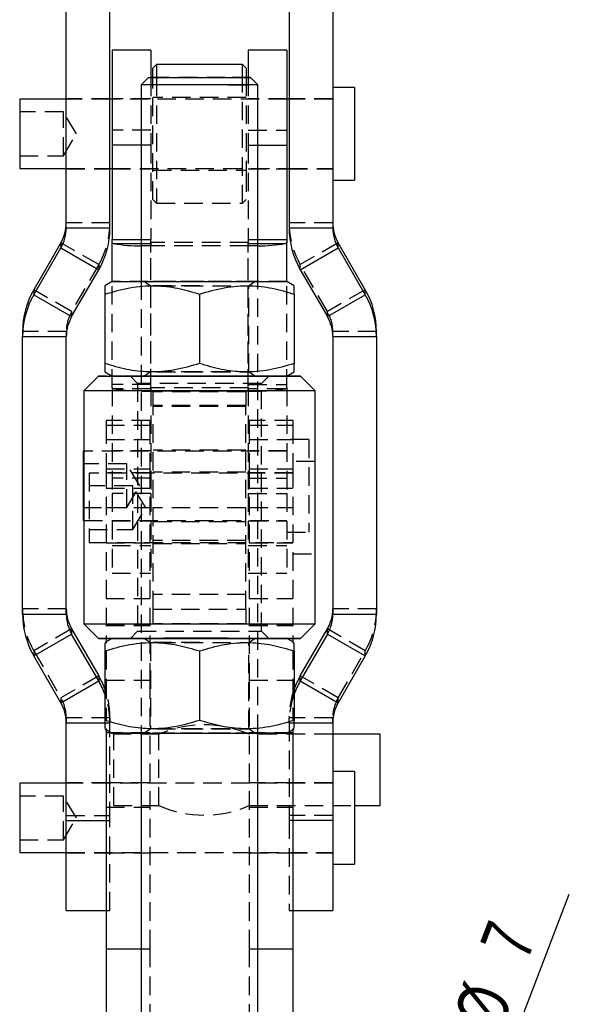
# Model space of a CAD drawing. Extents: x 26 to 373, y 29 to 284.
# Tile 7 of 14: x 209 to 247, y 98 to 166. Entities that reach past the tile are written whole.
import ezdxf

# ---------------------------------------------------------------- set-up
doc = ezdxf.new("R2010")
doc.units = 0
doc.linetypes.add('HIDDEN', pattern=[1.905, 1.27, -0.635])
doc.layers.get('0').update_dxf_attribs({"linetype": 'CONTINUOUS'})
doc.styles.add('SLDTEXTSTYLE0', font='TXT', dxfattribs={"width": 0.75})
doc.dimstyles.new('SLDDIMSTYLE5', dxfattribs={"dimtxt": 3.5, "dimasz": 3.302, "dimexe": 0, "dimexo": 0.0625, "dimgap": 0.875, "dimtad": 1, "dimdec": 3, "dimrnd": 1e-09, "dimzin": 12, "dimtxsty": 'SLDTEXTSTYLE0', "dimblk1": 'NONE', "dimsah": 1, "dimcen": 0, "dimazin": 3, "dimtfac": 1, "dimtdec": 3, "dimtmove": 0, "dimatfit": 3, "dimtolj": 1, "dimtzin": 12})

# ---------------------------------------------------------------- blocks, each defined once
blk = doc.blocks.new('_D_8')
at = {"color": 179, "linetype": 'CONTINUOUS'}
for q in [(246.752, 106.028), (236.853, 80.296)]:
    blk.add_line((239.366, 86.829), q, dxfattribs=at)
blk.add_solid([(239.366, 86.829), (241.026, 89.729), (240.078, 90.093)], dxfattribs=at)
at = {"color": 179, "linetype": 'CONTINUOUS', "char_height": 3.5, "attachment_point": 1, "rotation": 68.95975, "style": 'SLDTEXTSTYLE0'}
for s, insert in [('7', (240.57, 102.588, -59.9)), ('%%c', (238.724, 97.642, -59.9))]:
    blk.add_mtext(s, dxfattribs=dict(at, insert=insert))
blk = doc.blocks.new('_NONE')

msp = doc.modelspace()

# ---------------------------------------------------------------- linework, layer by layer
at = {"color": 7, "linetype": 'CONTINUOUS'}
for p, q in [((212.209735, 151.780299), (212.209735, 168.826133)), ((215.209736, 151.780299), (215.209736, 168.826133)), ((227.509735, 168.826133), (227.509735, 151.780299)), ((230.509736, 168.826133), (230.509736, 151.780299)), ((218.009736, 163.979071), (215.359736, 163.979071)), ((215.359736, 163.979071), (215.359736, 157.461215)), ((218.009736, 163.979071), (218.009736, 162.095141)), ((227.359736, 163.979071), (224.709735, 163.979071)), ((224.709735, 163.979071), (224.709735, 162.095141)), ((227.359736, 163.979071), (227.359736, 157.461215)), ((218.409735, 162.996442), (218.159736, 162.746441)), ((224.309736, 162.996442), (218.409735, 162.996442)), ((218.409735, 162.996442), (218.409735, 162.095376)), ((224.559735, 162.746441), (224.309736, 162.996442)), ((224.309736, 162.095376), (224.309736, 162.996442)), ((218.159736, 162.095249), (218.159736, 162.746441)), ((224.559735, 162.746441), (224.559735, 162.095249)), ((217.359735, 161.594866), (217.359735, 148.096074)), ((217.859736, 162.094867), (217.359736, 161.594866)), ((225.359735, 161.594866), (224.859735, 162.094867)), ((225.359736, 148.096074), (225.359736, 161.594866)), ((232.009735, 161.408943), (230.509736, 161.408943)), ((232.009735, 161.408943), (232.009735, 155.058941)), ((212.209735, 160.615191), (209.009735, 160.615191)), ((209.009735, 160.615191), (209.009735, 155.852693)), ((215.359736, 160.615191), (215.209736, 160.615191)), ((227.509735, 160.615191), (227.359736, 160.615191)), ((215.359736, 157.461215), (215.359736, 150.98547)), ((227.359736, 157.461215), (227.359736, 150.98547)), ((209.009735, 155.852693), (212.209735, 155.852693)), ((215.209736, 155.852693), (215.359736, 155.852693)), ((227.359736, 155.852693), (227.509735, 155.852693)), ((230.509736, 155.058941), (232.009735, 155.058941)), ((212.209735, 151.780299), (215.209736, 151.780299)), ((227.509735, 151.780299), (230.509736, 151.780299)), ((211.841305, 150.755152), (209.980089, 147.532651)), ((211.841305, 150.755152), (211.841305, 150.405819)), ((215.359736, 150.764088), (215.359736, 150.98547)), ((215.359736, 150.98547), (217.359735, 150.98547)), ((215.359736, 148.094868), (215.359736, 150.764088)), ((225.359736, 150.98547), (227.359736, 150.98547)), ((227.359736, 150.98547), (227.359736, 150.764088)), ((227.359736, 148.094868), (227.359736, 150.764088)), ((230.878166, 150.405819), (230.878166, 150.755152)), ((232.739382, 147.532651), (230.878166, 150.755152)), ((209.980089, 147.183319), (211.841305, 150.405819)), ((211.841305, 150.405819), (214.439382, 148.906387)), ((228.28009, 148.906387), (230.878166, 150.405819)), ((230.878166, 150.405819), (232.739382, 147.183319)), ((212.578166, 145.683886), (214.439382, 148.906387)), ((228.28009, 148.906387), (230.141306, 145.683886)), ((215.359736, 148.094868), (214.859735, 147.806192)), ((227.859736, 147.806192), (227.359735, 148.094868)), ((209.980089, 147.532651), (209.980089, 147.183319)), ((232.739382, 147.183319), (232.739382, 147.532651)), ((209.980089, 147.183319), (212.578166, 145.683886)), ((214.859735, 147.226649), (214.859735, 142.465112)), ((221.359736, 147.227661), (221.359736, 142.466125)), ((227.859736, 147.226649), (227.859736, 142.465112)), ((230.141306, 145.683886), (232.739382, 147.183319)), ((209.209736, 144.658738), (209.209736, 144.309407)), ((209.209736, 144.309407), (212.209735, 144.309407)), ((209.209736, 125.264329), (209.209736, 144.309407)), ((212.209735, 125.264329), (212.209735, 144.309407)), ((230.509736, 144.309407), (233.509735, 144.309407)), ((230.509736, 144.309407), (230.509736, 125.264329)), ((233.509735, 144.309407), (233.509735, 144.658738)), ((233.509735, 144.309407), (233.509735, 125.264329)), ((214.422236, 141.594868), (213.422236, 140.594868)), ((214.859735, 141.883542), (215.358109, 141.595807)), ((227.361363, 141.595807), (227.859736, 141.883542)), ((229.297235, 140.594868), (228.297235, 141.594868)), ((213.422235, 140.594868), (213.422235, 124.594869)), ((229.297236, 124.594869), (229.297236, 140.594868)), ((213.422235, 136.449878), (213.359735, 136.449878)), ((213.359735, 136.449878), (213.359735, 131.687378)), ((213.359735, 131.687378), (213.422235, 131.687378)), ((209.209736, 125.264329), (212.209735, 125.264329)), ((230.509736, 125.264329), (233.509735, 125.264329)), ((213.422236, 124.594868), (214.422236, 123.594867)), ((228.297235, 123.594867), (229.297235, 124.594868)), ((209.980089, 122.390418), (212.578166, 123.889849)), ((212.578166, 124.239182), (212.578166, 123.889849)), ((212.578166, 124.239182), (214.439382, 121.01668)), ((214.439382, 120.667348), (212.578166, 123.889849)), ((228.28009, 121.01668), (230.141306, 124.239182)), ((230.141306, 123.889849), (228.28009, 120.667348)), ((230.141306, 123.889849), (230.141306, 124.239182)), ((230.141306, 123.889849), (232.739382, 122.390418)), ((215.359736, 123.594869), (214.859735, 123.306194)), ((214.94832, 123.594153), (214.94832, 123.357337)), ((227.859736, 123.306194), (227.359735, 123.594869)), ((227.771151, 123.594153), (227.771151, 123.357337)), ((211.841305, 119.167917), (209.980089, 122.390418)), ((214.859735, 122.726649), (214.859735, 117.965114)), ((221.359736, 122.727662), (221.359736, 117.966125)), ((227.859736, 122.726649), (227.859736, 117.965114)), ((232.739382, 122.390418), (230.878166, 119.167917)), ((214.439382, 121.01668), (214.439382, 120.667348)), ((228.28009, 120.667348), (228.28009, 121.01668)), ((211.841305, 119.167917), (214.439382, 120.667348)), ((228.28009, 120.667348), (230.878166, 119.167917)), ((212.209735, 111.093685), (212.209735, 117.793436)), ((230.509736, 117.793436), (230.509736, 111.093685)), ((214.859735, 117.383544), (215.359736, 117.094867)), ((214.94832, 117.332399), (214.94832, 102.282441)), ((217.359735, 117.094869), (217.359735, 97.09627)), ((225.359736, 97.09627), (225.359736, 117.094869)), ((227.359735, 117.094867), (227.859736, 117.383544)), ((227.771151, 117.332399), (227.771151, 102.282441)), ((233.771151, 117.012503), (230.509736, 117.012503)), ((233.771151, 112.112502), (233.771151, 117.012503)), ((232.009735, 114.443353), (230.509736, 114.443353)), ((232.009735, 114.443353), (232.009735, 108.093352)), ((212.209735, 113.649601), (209.009735, 113.649601)), ((209.009735, 113.649601), (209.009735, 108.887103)), ((232.009735, 112.112502), (233.771151, 112.112502)), ((212.209735, 104.918352), (212.209735, 111.093685)), ((230.509736, 111.093685), (230.509736, 104.918352)), ((209.009735, 108.887103), (212.209735, 108.887103)), ((230.509736, 108.093352), (232.009735, 108.093352)), ((212.209735, 104.918352), (214.94832, 104.918352)), ((227.771151, 104.918352), (230.509736, 104.918352)), ((214.94832, 102.282441), (217.359735, 102.282441)), ((214.94832, 102.282441), (214.94832, 97.095894)), ((225.359736, 102.282441), (227.771151, 102.282441)), ((227.771151, 102.282441), (227.771151, 97.095894))]:
    msp.add_line(p, q, dxfattribs=at)
at = {"color": 7, "linetype": 'HIDDEN'}
for p, q in [((218.009736, 162.095141), (218.009736, 157.461215)), ((218.159736, 153.721442), (218.159736, 162.095249)), ((218.409735, 162.095376), (218.409735, 153.471442)), ((224.309736, 155.361666), (224.309736, 162.095376)), ((224.559735, 162.095249), (224.559735, 155.512441)), ((224.709735, 162.095141), (224.709735, 157.461215)), ((215.209736, 160.633942), (212.209735, 160.633942)), ((215.209736, 160.615191), (212.209735, 160.615191)), ((218.009736, 160.633942), (215.359736, 160.633942)), ((227.359736, 160.615191), (215.359736, 160.615191)), ((224.559735, 160.733942), (218.159736, 160.733942)), ((227.359736, 160.633942), (224.709735, 160.633942)), ((230.509736, 160.633942), (227.509735, 160.633942)), ((230.509736, 160.615191), (227.509735, 160.615191)), ((212.009736, 159.733942), (209.009735, 159.733942)), ((212.009736, 159.708651), (212.009736, 159.733942)), ((212.911027, 158.233943), (212.009736, 159.733942)), ((212.009736, 156.733942), (212.009736, 159.708651)), ((212.009736, 156.733942), (212.911027, 158.233943)), ((218.009736, 158.496924), (215.359736, 158.496924)), ((224.709735, 158.496924), (227.359736, 158.496924)), ((218.009736, 157.461215), (217.359735, 157.461215)), ((218.009736, 157.461215), (218.009736, 150.98547)), ((224.709735, 157.461215), (224.709735, 150.98547)), ((224.709735, 157.461215), (225.359736, 157.461215)), ((209.009735, 156.733942), (212.009736, 156.733942)), ((212.209735, 155.852693), (215.209736, 155.852693)), ((212.209735, 155.833941), (215.209736, 155.833941)), ((215.359736, 155.852693), (227.359736, 155.852693)), ((215.359736, 155.833941), (218.009736, 155.833941)), ((218.159736, 155.733942), (224.559735, 155.733942)), ((224.559735, 155.512441), (224.559735, 153.721442)), ((224.709735, 155.833941), (227.359736, 155.833941)), ((227.509735, 155.852693), (230.509736, 155.852693)), ((227.509735, 155.833941), (230.509736, 155.833941)), ((224.309736, 153.471442), (224.309736, 155.361666)), ((218.159736, 153.721442), (218.409735, 153.471442)), ((218.409735, 153.471442), (224.309736, 153.471442)), ((224.309736, 153.471442), (224.559735, 153.721442)), ((215.209736, 152.129631), (212.209735, 152.129631)), ((230.509736, 152.129631), (227.509735, 152.129631)), ((214.439382, 149.255718), (211.841305, 150.755152)), ((217.359735, 150.98547), (218.009736, 150.98547)), ((218.009736, 150.764088), (218.009736, 150.98547)), ((218.009736, 140.801404), (218.009736, 150.764088)), ((218.019736, 150.763224), (218.019736, 150.534505)), ((224.699736, 150.763224), (218.019736, 150.763224)), ((218.019736, 140.80054), (218.019736, 150.763224)), ((224.699736, 150.534505), (224.699736, 150.763224)), ((224.699736, 140.80054), (224.699736, 150.763224)), ((224.709735, 150.98547), (224.709735, 150.764088)), ((224.709735, 150.98547), (225.359736, 150.98547)), ((224.709735, 140.801404), (224.709735, 150.764088)), ((230.878166, 150.755152), (228.28009, 149.255718)), ((217.359735, 150.697198), (218.009736, 150.697198)), ((218.019736, 140.571821), (218.019736, 150.534505)), ((224.699736, 150.534505), (218.019736, 150.534505)), ((224.699736, 140.571821), (224.699736, 150.534505)), ((224.709735, 150.697198), (225.359736, 150.697198)), ((214.439382, 149.255718), (212.578166, 146.033218)), ((214.439382, 149.255718), (214.439382, 148.906387)), ((228.28009, 148.906387), (228.28009, 149.255718)), ((230.141306, 146.033218), (228.28009, 149.255718)), ((215.359736, 140.801404), (215.359736, 148.094868)), ((217.359735, 148.096074), (217.359735, 117.094869)), ((217.569167, 148.094867), (217.984736, 147.803883)), ((224.734735, 147.803883), (225.150305, 148.094867)), ((225.359736, 117.094869), (225.359736, 148.096074)), ((227.359736, 140.801404), (227.359736, 148.094868)), ((212.578166, 146.033218), (209.980089, 147.532651)), ((217.984735, 147.803883), (217.984735, 141.885852)), ((224.734736, 141.885852), (224.734736, 147.803883)), ((232.739382, 147.532651), (230.141306, 146.033218)), ((212.578166, 146.033218), (212.578166, 145.683886)), ((230.141306, 145.683886), (230.141306, 146.033218)), ((212.209735, 144.658738), (209.209736, 144.658738)), ((212.209735, 144.658738), (212.209735, 144.309407)), ((230.509736, 144.309407), (230.509736, 144.658738)), ((233.509735, 144.658738), (230.509736, 144.658738)), ((221.359736, 142.466125), (221.359736, 142.462074)), ((215.358109, 141.595807), (215.359736, 141.594867)), ((216.609736, 141.594867), (217.109736, 141.094867)), ((217.984736, 141.885853), (217.569167, 141.594868)), ((225.150305, 141.594868), (224.734735, 141.885853)), ((225.609735, 141.094867), (226.109735, 141.594867)), ((227.359735, 141.594867), (227.361363, 141.595807)), ((218.009736, 141.022786), (215.359736, 141.022786)), ((215.359736, 140.801404), (215.359736, 133.550773)), ((218.009736, 140.734514), (215.475139, 140.734514)), ((217.109735, 141.094868), (217.109735, 124.094868)), ((218.009736, 140.801404), (218.009736, 133.550773)), ((218.019736, 140.571821), (218.019736, 140.80054)), ((224.699736, 140.80054), (218.019736, 140.80054)), ((224.699736, 140.80054), (224.699736, 140.571821)), ((224.709735, 141.022786), (227.359736, 141.022786)), ((224.709735, 140.801404), (224.709735, 133.550773)), ((227.244333, 140.734514), (224.709735, 140.734514)), ((225.609736, 124.094868), (225.609736, 141.094868)), ((227.359736, 140.801404), (227.359736, 133.550773)), ((224.699736, 140.571821), (218.019736, 140.571821)), ((218.184736, 140.592456), (224.534736, 140.592456)), ((218.184736, 139.592726), (218.184736, 140.592456)), ((224.534736, 140.564726), (218.184736, 140.564726)), ((224.534736, 140.529153), (218.184736, 140.529153)), ((224.534736, 140.592456), (224.534736, 139.592726)), ((224.534736, 139.592726), (218.184736, 139.592726)), ((218.184736, 125.592727), (218.184736, 139.592726)), ((224.534736, 139.512701), (218.184736, 139.512701)), ((224.534736, 125.592727), (224.534736, 139.592726)), ((214.94832, 138.562503), (214.94832, 138.222503)), ((217.94832, 138.562503), (214.94832, 138.562503)), ((214.94832, 138.222503), (217.94832, 138.222503)), ((214.94832, 138.222503), (214.94832, 135.222503)), ((217.94832, 138.562503), (217.94832, 138.222503)), ((217.94832, 138.222503), (217.94832, 135.222503)), ((224.771151, 138.562503), (224.771151, 138.222503)), ((227.771151, 138.562503), (224.771151, 138.562503)), ((224.771151, 138.222503), (227.771151, 138.222503)), ((224.771151, 138.222503), (224.771151, 135.222503)), ((227.771151, 138.562503), (227.771151, 138.222503)), ((227.771151, 138.222503), (227.771151, 135.222503)), ((214.94832, 137.248523), (217.94832, 137.248523)), ((224.771151, 137.248523), (227.771151, 137.248523)), ((228.859735, 137.243628), (227.359736, 137.243628)), ((228.859735, 137.243628), (228.859735, 130.893628)), ((227.359736, 136.449878), (213.422235, 136.449878)), ((218.009736, 136.468628), (215.359736, 136.468628)), ((224.534736, 136.518628), (218.184736, 136.518628)), ((227.359736, 136.468628), (224.709735, 136.468628)), ((216.359736, 135.568628), (213.359735, 135.568628)), ((214.94832, 135.222503), (214.94832, 123.594153)), ((214.94832, 135.222503), (217.94832, 135.222503)), ((216.359736, 132.568628), (216.359736, 135.568628)), ((217.261026, 134.068628), (216.359736, 135.568628)), ((217.94832, 135.222503), (217.94832, 120.722503)), ((224.771151, 135.222503), (224.771151, 120.722503)), ((224.771151, 135.222503), (227.771151, 135.222503)), ((229.271151, 135.737503), (227.771151, 135.737503)), ((227.771151, 135.222503), (227.771151, 123.594153)), ((229.271151, 135.737503), (229.271151, 129.387503)), ((213.771151, 134.943753), (213.771151, 130.181253)), ((227.771151, 134.943753), (213.771151, 134.943753)), ((217.94832, 134.962503), (214.94832, 134.962503)), ((218.009736, 134.586483), (215.359736, 134.586483)), ((224.534736, 135.012503), (218.184736, 135.012503)), ((224.709735, 134.586483), (227.359736, 134.586483)), ((227.771151, 134.962503), (224.771151, 134.962503)), ((216.771151, 134.062503), (213.771151, 134.062503)), ((214.94832, 133.896846), (217.94832, 133.896846)), ((216.359736, 132.568628), (217.261026, 134.068628)), ((216.771151, 132.841507), (216.771151, 134.062503)), ((217.672442, 132.562503), (216.771151, 134.062503)), ((224.771151, 133.896846), (227.771151, 133.896846)), ((218.009736, 133.550773), (215.359736, 133.550773)), ((215.359736, 133.550773), (215.359736, 128.068628)), ((218.009736, 133.550773), (218.009736, 128.068628)), ((224.709735, 133.550773), (227.359736, 133.550773)), ((224.709735, 133.550773), (224.709735, 128.068628)), ((227.359736, 133.550773), (227.359736, 128.068628)), ((213.359735, 132.568628), (216.359736, 132.568628)), ((214.94832, 132.576071), (217.94832, 132.576071)), ((216.771151, 131.062503), (216.771151, 132.841507)), ((216.771151, 131.062503), (217.672442, 132.562503)), ((224.534736, 132.560614), (218.184736, 132.560614)), ((224.771151, 132.576071), (227.771151, 132.576071)), ((213.422235, 131.687378), (227.359736, 131.687378)), ((215.359736, 131.668629), (218.009736, 131.668629)), ((218.184736, 131.618629), (224.534736, 131.618629)), ((224.709735, 131.668629), (227.359736, 131.668629)), ((213.771151, 131.062503), (216.771151, 131.062503)), ((227.359736, 130.893628), (228.859735, 130.893628)), ((213.771151, 130.181253), (227.771151, 130.181253)), ((214.94832, 130.162503), (217.94832, 130.162503)), ((215.359736, 129.968817), (218.009736, 129.968817)), ((224.534736, 130.324546), (218.184736, 130.324546)), ((218.184736, 130.112503), (224.534736, 130.112503)), ((224.709735, 129.968817), (227.359736, 129.968817)), ((224.771151, 130.162503), (227.771151, 130.162503)), ((227.771151, 129.387503), (229.271151, 129.387503)), ((215.359736, 128.068628), (218.009736, 128.068628)), ((224.709735, 128.068628), (227.359736, 128.068628)), ((224.534736, 126.598216), (218.184736, 126.598216)), ((214.94832, 126.328045), (217.94832, 126.328045)), ((224.771151, 126.328045), (227.771151, 126.328045)), ((212.209735, 125.613661), (209.209736, 125.613661)), ((218.184736, 125.592727), (224.534736, 125.592727)), ((218.184736, 124.592456), (218.184736, 125.592727)), ((224.534736, 125.592727), (224.534736, 124.592456)), ((233.509735, 125.613661), (230.509736, 125.613661)), ((214.94832, 124.576071), (217.94832, 124.576071)), ((214.94832, 124.470155), (217.94832, 124.470155)), ((224.534736, 124.592456), (218.184736, 124.592456)), ((218.184736, 124.562503), (218.184736, 124.592456)), ((224.534736, 124.562503), (218.184736, 124.562503)), ((224.534736, 124.562503), (224.534736, 124.592456)), ((224.771151, 124.576071), (227.771151, 124.576071)), ((224.771151, 124.470155), (227.771151, 124.470155)), ((212.578166, 124.239182), (209.980089, 122.739748)), ((217.109736, 124.094868), (216.609736, 123.594868)), ((226.109735, 123.594868), (225.609735, 124.094868)), ((232.739382, 122.739748), (230.141306, 124.239182)), ((214.94832, 123.357337), (214.94832, 123.27534)), ((217.569167, 123.594867), (217.984736, 123.303883)), ((217.984735, 123.303883), (217.984735, 117.385853)), ((224.734735, 123.303883), (225.150305, 123.594867)), ((224.734736, 117.385853), (224.734736, 123.303883)), ((227.771151, 123.357337), (227.771151, 123.273474)), ((209.980089, 122.739748), (209.980089, 122.390418)), ((209.980089, 122.739748), (211.841305, 119.517249)), ((214.94832, 122.717192), (214.94832, 120.722503)), ((227.771151, 122.717192), (227.771151, 120.722503)), ((230.878166, 119.517249), (232.739382, 122.739748)), ((232.739382, 122.390418), (232.739382, 122.739748)), ((214.439382, 121.01668), (211.841305, 119.517249)), ((230.878166, 119.517249), (228.28009, 121.01668)), ((214.94832, 120.722503), (217.94832, 120.722503)), ((214.94832, 120.722503), (214.94832, 117.97457)), ((217.94832, 120.722503), (217.94832, 102.282441)), ((224.771151, 120.722503), (227.771151, 120.722503)), ((224.771151, 120.722503), (224.771151, 102.282441)), ((227.771151, 120.722503), (227.771151, 117.97457)), ((211.841305, 119.517249), (211.841305, 119.167917)), ((230.878166, 119.167917), (230.878166, 119.517249)), ((212.209735, 118.142769), (212.209735, 117.793436)), ((215.209736, 118.142769), (212.209735, 118.142769)), ((214.859735, 117.793436), (215.209736, 117.793436)), ((215.209736, 118.142769), (215.209736, 117.793436)), ((215.209736, 111.093685), (215.209736, 117.793436)), ((221.359736, 117.966125), (221.359736, 117.962074)), ((227.509735, 117.793436), (227.509735, 118.142769)), ((230.509736, 118.142769), (227.509735, 118.142769)), ((227.509735, 117.793436), (227.509735, 111.093685)), ((227.509735, 117.793436), (227.859736, 117.793436)), ((230.509736, 117.793436), (230.509736, 118.142769)), ((214.94832, 117.416202), (214.94832, 117.332399)), ((217.94832, 117.112503), (214.94832, 117.112503)), ((215.471151, 112.112502), (215.471151, 117.012503)), ((218.571151, 117.012503), (215.471151, 117.012503)), ((217.984736, 117.385853), (217.569167, 117.094869)), ((218.571151, 112.112502), (218.571151, 117.012503)), ((225.150305, 117.094869), (224.734735, 117.385853)), ((227.771151, 117.112503), (224.771151, 117.112503)), ((230.509736, 117.012503), (224.771151, 117.012503)), ((227.771151, 117.414348), (227.771151, 117.332399)), ((215.209736, 113.668353), (212.209735, 113.668353)), ((230.509736, 113.649601), (212.209735, 113.649601)), ((217.94832, 113.668353), (214.94832, 113.668353)), ((227.771151, 113.668353), (224.771151, 113.668353)), ((230.509736, 113.668353), (227.509735, 113.668353)), ((212.009736, 112.768352), (209.009735, 112.768352)), ((212.009736, 112.765601), (212.009736, 112.768352)), ((212.911027, 111.268351), (212.009736, 112.768352)), ((212.009736, 109.768352), (212.009736, 112.765601)), ((214.94832, 112.012502), (217.94832, 112.012502)), ((215.471151, 112.112502), (218.571151, 112.112502)), ((224.771151, 112.112502), (232.009735, 112.112502)), ((224.771151, 112.012502), (227.771151, 112.012502)), ((212.009736, 109.768352), (212.911027, 111.268351)), ((212.209735, 111.443019), (215.209736, 111.443019)), ((214.94832, 111.093685), (215.209736, 111.093685)), ((215.209736, 104.918352), (215.209736, 111.093685)), ((230.509736, 111.443019), (227.509735, 111.443019)), ((227.509735, 111.093685), (227.509735, 104.918352)), ((227.771151, 111.093685), (227.509735, 111.093685)), ((209.009735, 109.768352), (212.009736, 109.768352)), ((212.209735, 108.887103), (230.509736, 108.887103)), ((212.209735, 108.868352), (215.209736, 108.868352)), ((214.94832, 108.868352), (217.94832, 108.868352)), ((224.771151, 108.868352), (227.771151, 108.868352)), ((227.509735, 108.868352), (230.509736, 108.868352)), ((214.94832, 104.918352), (215.209736, 104.918352)), ((227.509735, 104.918352), (227.771151, 104.918352)), ((217.359735, 102.282441), (217.94832, 102.282441)), ((217.94832, 102.282441), (217.94832, 93.562505)), ((224.771151, 102.282441), (225.359736, 102.282441)), ((224.771151, 102.282441), (224.771151, 93.562505))]:
    msp.add_line(p, q, dxfattribs=at)
at = {"color": 8, "linetype": 'CONTINUOUS'}
for p, q in [((217.359735, 157.461215), (215.359736, 157.461215)), ((225.359736, 157.461215), (227.359736, 157.461215)), ((215.475139, 150.697198), (217.359735, 150.697198)), ((225.359736, 150.697198), (227.244333, 150.697198)), ((212.209735, 117.793436), (214.859735, 117.793436)), ((227.859736, 117.793436), (230.509736, 117.793436)), ((212.209735, 111.093685), (214.94832, 111.093685)), ((230.509736, 111.093685), (227.771151, 111.093685))]:
    msp.add_line(p, q, dxfattribs=at)
at = {"color": 7, "linetype": 'CONTINUOUS', "flags": 128}
for points in [[(225.359736, 161.594866), (225.357128, 161.594905), (225.232627, 161.595136), (224.927035, 161.595354), (224.454639, 161.59555), (223.837529, 161.595714), (223.10456, 161.595839), (222.290005, 161.595917), (221.431952, 161.595947), (220.570522, 161.595924), (219.745995, 161.595855), (218.996924, 161.595738), (218.358336, 161.59558), (217.86009, 161.59539), (217.525484, 161.595174), (217.370162, 161.594944), (217.359735, 161.594866)], [(217.859736, 162.094867), (217.954078, 162.095085), (218.232021, 162.09529), (218.67858, 162.095474), (219.269681, 162.095625), (219.973456, 162.095733), (220.751967, 162.095797), (221.563242, 162.09581), (222.363547, 162.095772), (223.109736, 162.095685), (223.761581, 162.095555), (224.283943, 162.095385), (224.64866, 162.095189), (224.83607, 162.094977), (224.859735, 162.094867)], [(215.359736, 150.764088), (215.361552, 150.755605), (215.366998, 150.747135), (215.376066, 150.738687), (215.388744, 150.730274), (215.405015, 150.721907), (215.424857, 150.713598), (215.448242, 150.705357), (215.475139, 150.697198)], [(227.359736, 150.764088), (227.35792, 150.755605), (227.352474, 150.747135), (227.343405, 150.738687), (227.330727, 150.730274), (227.314456, 150.721907), (227.294614, 150.713598), (227.271229, 150.705357), (227.244333, 150.697198)], [(215.359736, 148.094868), (215.450889, 148.095148), (215.72158, 148.095421), (216.163583, 148.095677), (216.763469, 148.095908), (217.50301, 148.096107), (218.359736, 148.096269), (219.307615, 148.096389), (220.317847, 148.096462), (221.359736, 148.096486)], [(221.359736, 148.096486), (222.401625, 148.096462), (223.411856, 148.096389), (224.359736, 148.096269), (225.216461, 148.096107), (225.956002, 148.095908), (226.555888, 148.095677), (226.997891, 148.095421), (227.268582, 148.095148), (227.359735, 148.094868)], [(214.422236, 141.594868), (214.444732, 141.595018), (214.623827, 141.595316), (214.977378, 141.595601), (215.496229, 141.595868), (216.166942, 141.596109), (216.972146, 141.596318), (217.890986, 141.596489), (218.899664, 141.596618), (219.972057, 141.596702), (221.080391, 141.596738), (222.195959, 141.596726), (223.289869, 141.596666), (224.33379, 141.596559), (225.300685, 141.596408), (226.165511, 141.596218), (226.90587, 141.595992), (227.502587, 141.595738), (227.940207, 141.59546), (228.207397, 141.595168), (228.297236, 141.594868)], [(229.297236, 140.594868), (229.204212, 140.595195), (228.92732, 140.595514), (228.47305, 140.595818), (227.85205, 140.5961), (227.078876, 140.596353), (226.17165, 140.596571), (225.151637, 140.596749), (224.042745, 140.596884), (222.870965, 140.59697), (221.663764, 140.597008), (220.449436, 140.596996), (219.256445, 140.596933), (218.112753, 140.596822), (217.045168, 140.596666), (216.078713, 140.596467), (215.23604, 140.59623), (214.536902, 140.595962), (213.997685, 140.595668), (213.631028, 140.595356), (213.445526, 140.595032), (213.422235, 140.594868)], [(213.422236, 124.594868), (213.445526, 124.595032), (213.631028, 124.595357), (213.997685, 124.595669), (214.536902, 124.595963), (215.23604, 124.596231), (216.078713, 124.596468), (217.045168, 124.596666), (218.112753, 124.596822), (219.256445, 124.596933), (220.449436, 124.596996), (221.663764, 124.597009), (222.870965, 124.596971), (224.042745, 124.596884), (225.151637, 124.59675), (226.17165, 124.596572), (227.078876, 124.596353), (227.85205, 124.596101), (228.47305, 124.595818), (228.92732, 124.595515), (229.204212, 124.595195), (229.297236, 124.594869), (229.297236, 124.594869)], [(228.297236, 123.594868), (228.207397, 123.595168), (227.940207, 123.595461), (227.502587, 123.595738), (226.90587, 123.595992), (226.165511, 123.596219), (225.300685, 123.596409), (224.33379, 123.59656), (223.289869, 123.596667), (222.195959, 123.596726), (221.080391, 123.596738), (219.972057, 123.596702), (218.899664, 123.596618), (217.890986, 123.59649), (216.972146, 123.596318), (216.166942, 123.59611), (215.496229, 123.595869), (214.977378, 123.595602), (214.623827, 123.595316), (214.444732, 123.595019), (214.444732, 123.594718), (214.623827, 123.59442), (214.977378, 123.594134), (215.358109, 123.59393)], [(215.359736, 123.594869), (215.450889, 123.59515), (215.72158, 123.595422), (216.163583, 123.595678), (216.763469, 123.595909), (217.50301, 123.596109), (218.359736, 123.59627), (219.307615, 123.596389), (220.317847, 123.596463), (221.359736, 123.596487)], [(221.359736, 123.596487), (222.401625, 123.596463), (223.411856, 123.596389), (224.359736, 123.59627), (225.216461, 123.596109), (225.956002, 123.595909), (226.555888, 123.595678), (226.997891, 123.595422), (227.268582, 123.59515), (227.359735, 123.594869)], [(217.359735, 117.093662), (216.763469, 117.093828), (216.163583, 117.094059), (215.72158, 117.094314), (215.450889, 117.094588), (215.359736, 117.094869), (215.450889, 117.09515), (215.72158, 117.095422), (216.163583, 117.095678), (216.763469, 117.095909), (217.50301, 117.09611), (218.359736, 117.09627), (219.307615, 117.096389), (220.317847, 117.096464), (221.359736, 117.096488)], [(221.359736, 117.096488), (222.401625, 117.096464), (223.411856, 117.096389), (224.359736, 117.09627), (225.216461, 117.09611), (225.956002, 117.095909), (226.555888, 117.095678), (226.997891, 117.095422), (227.268582, 117.09515), (227.359736, 117.094869), (227.268582, 117.094588), (226.997891, 117.094314), (226.555888, 117.094059), (225.956002, 117.093828), (225.359736, 117.093662)]]:
    msp.add_lwpolyline(points, dxfattribs=at)
at = {"color": 7, "linetype": 'HIDDEN', "flags": 128}
for points in [[(223.109736, 162.09405), (222.363547, 162.093962), (221.563242, 162.093925), (220.751967, 162.093936), (219.973456, 162.093999), (219.269681, 162.094109), (218.67858, 162.09426), (218.232021, 162.094443), (217.954078, 162.094649), (217.859735, 162.094867), (217.859736, 162.094867)], [(224.859735, 162.094867), (224.83607, 162.094757), (224.64866, 162.094543), (224.283943, 162.094348), (223.761581, 162.09418), (223.109736, 162.09405)], [(223.359736, 161.593931), (224.057656, 161.594069), (224.629425, 161.594246), (225.048307, 161.594449), (225.294715, 161.594673), (225.359736, 161.594866)], [(218.019736, 150.534505), (217.59754, 150.537416), (217.359735, 150.541684)], [(225.359736, 150.541684), (225.121932, 150.537416), (224.699736, 150.534505)], [(227.359735, 148.094868), (227.359736, 148.094868), (227.268582, 148.094586), (226.997891, 148.094314), (226.555888, 148.094057), (225.956002, 148.093827), (225.216461, 148.093627), (224.359736, 148.093465), (223.411856, 148.093346), (222.401625, 148.093273), (221.359736, 148.093248), (220.317847, 148.093273), (219.307615, 148.093346), (218.359736, 148.093465), (217.50301, 148.093627), (216.763469, 148.093827), (216.163583, 148.094057), (215.72158, 148.094314), (215.450889, 148.094586), (215.359736, 148.094868), (215.359736, 148.094868)], [(221.359736, 148.093844), (222.203217, 148.09387), (223.004402, 148.093946), (223.723117, 148.094068), (224.323322, 148.09423), (224.77492, 148.094423), (225.055267, 148.09464), (225.150305, 148.094868), (225.055267, 148.095095), (224.77492, 148.095311), (224.323322, 148.095505), (223.723117, 148.095667), (223.004402, 148.095789), (222.203217, 148.095864), (221.359736, 148.09589), (220.516255, 148.095864), (219.715069, 148.095789), (218.996354, 148.095667), (218.396149, 148.095505), (217.944551, 148.095311), (217.664204, 148.095095), (217.569166, 148.094868), (217.664204, 148.09464), (217.944551, 148.094423), (218.396149, 148.09423), (218.996354, 148.094068), (219.715069, 148.093946), (220.516255, 148.09387), (221.359736, 148.093844)], [(221.359736, 147.804793), (220.581407, 147.804769), (219.845038, 147.804696), (219.190327, 147.80458), (218.65257, 147.804426), (218.260756, 147.804243), (218.036009, 147.804041), (217.990445, 147.803829), (218.126521, 147.803622), (218.4369, 147.803427), (218.90485, 147.803258), (219.505143, 147.803122), (220.205418, 147.803027), (220.967922, 147.802978), (221.751549, 147.802978), (222.514054, 147.803027), (223.214328, 147.803122), (223.814622, 147.803258), (224.282571, 147.803427), (224.59295, 147.803622), (224.729026, 147.803829), (224.734735, 147.803883)], [(228.297236, 141.594868), (228.207397, 141.594567), (227.940207, 141.594275), (227.502587, 141.593998), (226.90587, 141.593743), (226.165511, 141.593517), (225.300685, 141.593327), (224.33379, 141.593176), (223.289869, 141.593069), (222.195959, 141.593009), (221.080391, 141.592997), (219.972057, 141.593033), (218.899664, 141.593117), (217.890986, 141.593246), (216.972146, 141.593418), (216.166942, 141.593626), (215.496229, 141.593867), (214.977378, 141.594134), (214.623827, 141.59442), (214.444732, 141.594717), (214.422236, 141.594868)], [(221.359736, 141.596487), (222.401625, 141.596462), (223.411856, 141.596389), (224.359736, 141.59627), (225.216461, 141.596108), (225.956002, 141.595908), (226.555888, 141.595677), (226.997891, 141.595421), (227.268582, 141.595149), (227.359736, 141.594868), (227.268582, 141.594586), (226.997891, 141.594314), (226.555888, 141.594058), (225.956002, 141.593827), (225.216461, 141.593627), (224.359736, 141.593465), (223.411856, 141.593346), (222.401625, 141.593273), (221.359736, 141.593249), (220.317847, 141.593273), (219.307615, 141.593346), (218.359736, 141.593465), (217.50301, 141.593627), (216.763469, 141.593827), (216.163583, 141.594058), (215.72158, 141.594314), (215.450889, 141.594586), (215.359736, 141.594868), (215.450889, 141.595149), (215.72158, 141.595421), (216.163583, 141.595677), (216.763469, 141.595908), (217.50301, 141.596108), (218.359736, 141.59627), (219.307615, 141.596389), (220.317847, 141.596462), (221.359736, 141.596487)], [(226.109735, 141.594868), (226.018466, 141.595118), (225.748163, 141.595358), (225.309216, 141.59558), (224.718493, 141.595774), (223.998694, 141.595933), (223.177482, 141.596052), (222.286415, 141.596125), (221.359736, 141.596149), (220.433057, 141.596125), (219.541989, 141.596052), (218.720777, 141.595933), (218.000978, 141.595774), (217.410255, 141.59558), (216.971308, 141.595358), (216.701005, 141.595118), (216.609736, 141.594868), (216.701005, 141.594618), (216.971308, 141.594377), (217.410255, 141.594155), (218.000978, 141.593961), (218.720777, 141.593802), (219.541989, 141.593683), (220.433057, 141.59361), (221.359736, 141.593586), (222.286415, 141.59361), (223.177482, 141.593683), (223.998694, 141.593802), (224.718493, 141.593961), (225.309216, 141.594155), (225.748163, 141.594377), (226.018466, 141.594618), (226.109735, 141.594868)], [(221.359736, 141.593845), (222.203217, 141.59387), (223.004402, 141.593946), (223.723117, 141.594068), (224.323322, 141.59423), (224.77492, 141.594424), (225.055267, 141.59464), (225.150305, 141.594868), (225.055267, 141.595095), (224.77492, 141.595311), (224.323322, 141.595505), (223.723117, 141.595667), (223.004402, 141.595789), (222.203217, 141.595865), (221.359736, 141.59589), (220.516255, 141.595865), (219.715069, 141.595789), (218.996354, 141.595667), (218.396149, 141.595505), (217.944551, 141.595311), (217.664204, 141.595095), (217.569166, 141.594868), (217.664204, 141.59464), (217.944551, 141.594424), (218.396149, 141.59423), (218.996354, 141.594068), (219.715069, 141.593946), (220.516255, 141.59387), (221.359736, 141.593845)], [(221.359736, 141.884942), (220.581407, 141.884966), (219.845038, 141.885038), (219.190327, 141.885155), (218.65257, 141.885308), (218.260756, 141.885491), (218.036009, 141.885694), (217.990445, 141.885905), (218.126521, 141.886114), (218.4369, 141.886308), (218.90485, 141.886477), (219.505143, 141.886613), (220.205418, 141.886708), (220.967922, 141.886757), (221.751549, 141.886757), (222.514054, 141.886708), (223.214328, 141.886613), (223.814622, 141.886477), (224.282571, 141.886308), (224.59295, 141.886114), (224.729026, 141.885905), (224.683462, 141.885694), (224.458715, 141.885491), (224.066901, 141.885308), (223.529144, 141.885155), (222.874433, 141.885038), (222.138064, 141.884966), (221.359736, 141.884942)], [(215.359736, 140.801404), (215.361552, 140.792921), (215.366998, 140.78445), (215.376066, 140.776003), (215.388744, 140.76759), (215.405015, 140.759223), (215.424857, 140.750914), (215.448242, 140.742674), (215.475139, 140.734514)], [(225.609736, 141.094868), (225.516863, 141.094629), (225.242304, 141.094401), (224.798058, 141.094193), (224.203541, 141.094015), (223.484736, 141.093874), (222.673058, 141.093777), (221.803982, 141.093727), (220.91549, 141.093727), (220.046413, 141.093777), (219.234735, 141.093874), (218.51593, 141.094015), (217.921413, 141.094193), (217.477167, 141.094401), (217.202608, 141.094629), (217.109736, 141.094867)], [(227.244333, 140.734514), (227.271229, 140.742674), (227.294614, 140.750914), (227.314456, 140.759223), (227.330727, 140.76759), (227.343405, 140.776003), (227.352474, 140.78445), (227.35792, 140.792921), (227.359736, 140.801404)], [(217.109736, 124.094868), (217.109735, 124.094868), (217.202608, 124.09463), (217.477167, 124.094402), (217.921413, 124.094194), (218.51593, 124.094016), (219.234735, 124.093875), (220.046413, 124.093778), (220.91549, 124.093728), (221.803982, 124.093728), (222.673058, 124.093778), (223.484736, 124.093875), (224.203541, 124.094016), (224.798058, 124.094194), (225.242304, 124.094402), (225.516863, 124.09463), (225.609736, 124.094868)], [(215.358109, 123.59393), (215.496229, 123.593868), (216.166942, 123.593627), (216.972146, 123.593418), (217.890986, 123.593247), (218.899664, 123.593117), (219.972057, 123.593034), (221.080391, 123.592997), (222.195959, 123.593009), (223.289869, 123.59307), (224.33379, 123.593177), (225.300685, 123.593328), (226.165511, 123.593518), (226.90587, 123.593743), (227.361363, 123.59393)], [(227.359735, 123.594869), (227.359736, 123.594868), (227.268582, 123.594587), (226.997891, 123.594314), (226.555888, 123.594059), (225.956002, 123.593827), (225.216461, 123.593628), (224.359736, 123.593466), (223.411856, 123.593347), (222.401625, 123.593274), (221.359736, 123.593249), (220.317847, 123.593274), (219.307615, 123.593347), (218.359736, 123.593466), (217.50301, 123.593628), (216.763469, 123.593827), (216.163583, 123.594059), (215.72158, 123.594314), (215.450889, 123.594587), (215.359736, 123.594868), (215.359736, 123.594869)], [(226.109735, 123.594868), (226.018466, 123.594618), (225.748163, 123.594378), (225.309216, 123.594156), (224.718493, 123.593962), (223.998694, 123.593802), (223.177482, 123.593684), (222.286415, 123.593611), (221.359736, 123.593587), (220.433057, 123.593611), (219.541989, 123.593684), (218.720777, 123.593802), (218.000978, 123.593962), (217.410255, 123.594156), (216.971308, 123.594378), (216.701005, 123.594618), (216.609736, 123.594868), (216.701005, 123.595118), (216.971308, 123.595359), (217.410255, 123.59558), (218.000978, 123.595775), (218.720777, 123.595934), (219.541989, 123.596052), (220.433057, 123.596126), (221.359736, 123.59615), (222.286415, 123.596126), (223.177482, 123.596052), (223.998694, 123.595934), (224.718493, 123.595775), (225.309216, 123.59558), (225.748163, 123.595359), (226.018466, 123.595118), (226.109735, 123.594868)], [(221.359736, 123.593846), (222.203217, 123.593871), (223.004402, 123.593946), (223.723117, 123.594068), (224.323322, 123.59423), (224.77492, 123.594424), (225.055267, 123.59464), (225.150305, 123.594868), (225.055267, 123.595096), (224.77492, 123.595312), (224.323322, 123.595506), (223.723117, 123.595668), (223.004402, 123.595789), (222.203217, 123.595866), (221.359736, 123.595891), (220.516255, 123.595866), (219.715069, 123.595789), (218.996354, 123.595668), (218.396149, 123.595506), (217.944551, 123.595312), (217.664204, 123.595096), (217.569166, 123.594868), (217.664204, 123.59464), (217.944551, 123.594424), (218.396149, 123.59423), (218.996354, 123.594068), (219.715069, 123.593946), (220.516255, 123.593871), (221.359736, 123.593846)], [(221.359736, 123.304794), (220.581407, 123.30477), (219.845038, 123.304697), (219.190327, 123.304582), (218.65257, 123.304427), (218.260756, 123.304245), (218.036009, 123.304041), (217.990445, 123.303831), (218.126521, 123.303622), (218.4369, 123.303428), (218.90485, 123.303258), (219.505143, 123.303122), (220.205418, 123.303027), (220.967922, 123.302979), (221.751549, 123.302979), (222.514054, 123.303027), (223.214328, 123.303122), (223.814622, 123.303258), (224.282571, 123.303428), (224.59295, 123.303622), (224.729026, 123.303831), (224.734735, 123.303883)], [(225.359736, 117.093662), (225.216461, 117.093629), (224.359736, 117.093467), (223.411856, 117.093347), (222.401625, 117.093275), (221.359736, 117.093249), (220.317847, 117.093275), (219.307615, 117.093347), (218.359736, 117.093467), (217.50301, 117.093629), (217.359735, 117.093662)], [(221.359736, 117.093845), (222.203217, 117.093871), (223.004402, 117.093947), (223.723117, 117.094068), (224.323322, 117.09423), (224.77492, 117.094424), (225.055267, 117.09464), (225.150305, 117.094869), (225.055267, 117.095096), (224.77492, 117.095312), (224.323322, 117.095506), (223.723117, 117.095668), (223.004402, 117.095789), (222.203217, 117.095866), (221.359736, 117.095892), (220.516255, 117.095866), (219.715069, 117.095789), (218.996354, 117.095668), (218.396149, 117.095506), (217.944551, 117.095312), (217.664204, 117.095096), (217.569166, 117.094869), (217.664204, 117.09464), (217.944551, 117.094424), (218.396149, 117.09423), (218.996354, 117.094068), (219.715069, 117.093947), (220.516255, 117.093871), (221.359736, 117.093845)], [(221.359736, 117.384943), (220.581407, 117.384967), (219.845038, 117.385039), (219.190327, 117.385155), (218.65257, 117.38531), (218.260756, 117.385492), (218.036009, 117.385695), (217.990445, 117.385906), (218.126521, 117.386114), (218.4369, 117.386308), (218.90485, 117.386477), (219.505143, 117.386613), (220.205418, 117.386708), (220.967922, 117.386757), (221.751549, 117.386757), (222.514054, 117.386708), (223.214328, 117.386613), (223.814622, 117.386477), (224.282571, 117.386308), (224.59295, 117.386114), (224.729026, 117.385906), (224.683462, 117.385695), (224.458715, 117.385492), (224.066901, 117.38531), (223.529144, 117.385155), (222.874433, 117.385039), (222.138064, 117.384967), (221.359736, 117.384943)]]:
    msp.add_lwpolyline(points, dxfattribs=at)
at = {"color": 7, "linetype": 'CONTINUOUS'}
for centre, radius, start, end in [((209.461589, 152.129655), 2.748146, 329.98964016, 359.99949818), ((233.257882, 152.129655), 2.748146, 180.00050182, 210.01035984), ((209.461581, 151.780325), 2.748155, 329.98968658, 359.99947119), ((209.463572, 151.780359), 5.746163, 329.98974629, 359.99940376), ((233.255899, 151.780359), 5.746163, 180.00059624, 210.01025371), ((233.25789, 151.780325), 2.748155, 180.00052881, 210.01031342), ((217.234137, 160.516616), 9.975723, 259.84405563, 270.72139642), ((225.345521, 162.210942), 11.669266, 270.06979423, 279.36475372), ((214.95589, 144.658682), 5.746155, 149.98973232, 179.99943505), ((227.763581, 144.658682), 5.746155, 0.00056495, 30.01026768), ((214.955896, 144.309348), 5.74616, 149.98974638, 179.99942099), ((227.763575, 144.309348), 5.74616, 0.00057901, 30.01025362), ((214.957909, 144.309376), 2.748174, 149.98979334, 179.99935472), ((227.761562, 144.309376), 2.748174, 0.00064528, 30.01020666), ((214.955882, 125.264385), 5.746146, 180.00055204, 210.01028988), ((214.957904, 125.613691), 2.748169, 180.0006275, 210.01023415), ((214.957912, 125.264361), 2.748177, 180.00065449, 210.01018774), ((227.761567, 125.613691), 2.748169, 329.98976585, 359.9993725), ((227.761559, 125.264361), 2.748177, 329.98981226, 359.99934551), ((227.763589, 125.264385), 5.746146, 329.98971012, 359.99944796), ((227.364121, 587.335219), 463.741289, 269.99965917, 270.11528745), ((209.463105, 118.142506), 5.746669, 20.10095978, 30.00965851), ((233.256366, 118.142506), 5.746669, 149.99034149, 159.89904022), ((209.462999, 117.793125), 5.746786, 20.10106069, 30.00955759), ((233.256473, 117.793125), 5.746786, 149.99044241, 159.89893931), ((209.461585, 117.793412), 2.74815, 0.00048427, 30.01033855), ((233.257886, 117.793412), 2.74815, 149.98966145, 179.99951573)]:
    msp.add_arc(centre, radius, start, end, dxfattribs=at)
at = {"color": 7, "linetype": 'HIDDEN'}
for centre, radius, start, end in [((209.463568, 152.129692), 5.746168, 329.9897583, 359.99939175), ((233.255903, 152.129692), 5.746168, 180.00060825, 210.0102417), ((218.017257, 150.792859), 0.029738, 255.35001194, 274.78120211), ((224.702214, 150.792859), 0.029738, 265.21879789, 284.64998806), ((214.957907, 144.658708), 2.748171, 149.98978078, 179.99936728), ((227.761564, 144.658708), 2.748171, 0.00063272, 30.01021922), ((217.609575, 154.137446), 13.571824, 260.95154478, 271.73182592), ((218.017253, 140.830142), 0.029706, 255.34070561, 274.79315679), ((224.702218, 140.830142), 0.029706, 265.20684321, 284.65929439), ((225.109896, 154.137446), 13.571824, 268.26817408, 279.04845522), ((214.955895, 125.613719), 5.746159, 180.00057696, 210.01025566), ((227.763576, 125.613719), 5.746159, 329.98974434, 359.99942304), ((209.463819, 118.142743), 5.745917, 0.00025897, 20.10118811), ((209.463819, 117.793412), 5.745917, 0.00024039, 20.10118811), ((233.255653, 118.142743), 5.745917, 159.89881189, 179.99974103), ((233.255653, 117.793412), 5.745917, 159.89881189, 179.99975961), ((209.461585, 118.142744), 2.74815, 0.00052311, 30.01033855), ((233.257886, 118.142744), 2.74815, 149.98966145, 179.99947689), ((221.671151, 109.945195), 7.717308, 66.31584777, 113.68415223), ((221.671151, 119.179811), 7.717308, 246.31584777, 293.68415223)]:
    msp.add_arc(centre, radius, start, end, dxfattribs=at)
at = {"color": 7, "linetype": 'CONTINUOUS'}
for points, knots in [([(214.859735, 147.226649), (215.423884, 147.394418), (216.564414, 147.733594), (218.254272, 147.857878), (219.869676, 147.676102), (220.860024, 147.378052), (221.359736, 147.227661)], [0, 0, 0, 0, 0.264602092, 0.534941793, 0.765339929, 1, 1, 1, 1]), ([(214.859735, 147.765882), (214.859735, 147.771954), (214.859735, 147.789453), (214.859735, 147.536681), (214.859735, 147.295459), (214.859735, 147.226649)], [0, 0, 0, 0, 0.275265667, 0.793265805, 1, 1, 1, 1]), ([(221.359736, 147.227661), (221.923884, 147.395255), (223.064414, 147.734076), (224.754273, 147.857833), (226.369673, 147.675554), (227.360023, 147.377195), (227.859736, 147.226649)], [0, 0, 0, 0, 0.264602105, 0.534941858, 0.76534025, 1, 1, 1, 1]), ([(227.859736, 147.226649), (227.859736, 147.295459), (227.859736, 147.532396), (227.859736, 147.786568), (227.859736, 147.770024), (227.859736, 147.764014)], [0, 0, 0, 0, 0.206729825, 0.711836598, 1, 1, 1, 1]), ([(221.359736, 142.466125), (220.795587, 142.298355), (219.655057, 141.959179), (217.965199, 141.834895), (216.349796, 142.01667), (215.359447, 142.314721), (214.859735, 142.465112)], [0, 0, 0, 0, 0.2646020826, 0.5349417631, 0.7653399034, 1, 1, 1, 1]), ([(214.859735, 142.465112), (214.859735, 142.396161), (214.859735, 142.158737), (214.859735, 141.903666), (214.859735, 141.919784), (214.859735, 141.925659)], [0, 0, 0, 0, 0.206398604, 0.710705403, 1, 1, 1, 1]), ([(227.859736, 142.465112), (227.295586, 142.297519), (226.155052, 141.958696), (224.465207, 141.83494), (222.849793, 142.017219), (221.859447, 142.315578), (221.359736, 142.466125)], [0, 0, 0, 0, 0.2646021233, 0.5349428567, 0.7653402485, 1, 1, 1, 1]), ([(227.859736, 141.923805), (227.859736, 141.917856), (227.859736, 141.900778), (227.859736, 142.154444), (227.859736, 142.396162), (227.859736, 142.465112)], [0, 0, 0, 0, 0.276420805, 0.793597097, 1, 1, 1, 1]), ([(214.859735, 122.726649), (215.423883, 122.894418), (216.56441, 123.233593), (218.254273, 123.35788), (219.869676, 123.176104), (220.860024, 122.878053), (221.359736, 122.727662)], [0, 0, 0, 0, 0.264602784, 0.534942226, 0.765340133, 1, 1, 1, 1]), ([(214.859735, 123.265882), (214.859735, 123.271955), (214.859735, 123.289454), (214.859735, 123.036685), (214.859735, 122.795459), (214.859735, 122.726649)], [0, 0, 0, 0, 0.275269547, 0.793269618, 1, 1, 1, 1]), ([(221.359736, 122.727662), (221.923885, 122.895255), (223.064418, 123.234077), (224.754269, 123.357833), (226.369674, 123.175556), (227.360024, 122.877196), (227.859736, 122.726649)], [0, 0, 0, 0, 0.264601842, 0.534942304, 0.765340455, 1, 1, 1, 1]), ([(227.859736, 122.726649), (227.859736, 122.79546), (227.859736, 123.0324), (227.859736, 123.286568), (227.859736, 123.270025), (227.859736, 123.264016)], [0, 0, 0, 0, 0.206726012, 0.711832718, 1, 1, 1, 1]), ([(221.359736, 117.966125), (220.795586, 117.798356), (219.655053, 117.459178), (217.965203, 117.334897), (216.349799, 117.516669), (215.359448, 117.814722), (214.859735, 117.965114)], [0, 0, 0, 0, 0.264602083, 0.534942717, 0.765340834, 1, 1, 1, 1]), ([(214.859735, 117.965114), (214.859735, 117.896162), (214.859735, 117.658742), (214.859735, 117.403665), (214.859735, 117.419784), (214.859735, 117.42566)], [0, 0, 0, 0, 0.206402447, 0.710705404, 1, 1, 1, 1]), ([(227.859736, 117.965114), (227.295587, 117.79752), (226.155057, 117.458697), (224.465198, 117.334939), (222.849798, 117.51722), (221.859448, 117.815579), (221.359736, 117.966125)], [0, 0, 0, 0, 0.264602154, 0.534941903, 0.765340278, 1, 1, 1, 1]), ([(227.859736, 117.423807), (227.859736, 117.417858), (227.859736, 117.400778), (227.859736, 117.654448), (227.859736, 117.896163), (227.859736, 117.965114)], [0, 0, 0, 0, 0.276416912, 0.79359324, 1, 1, 1, 1])]:
    msp.add_open_spline(points, degree=3, knots=knots, dxfattribs=at)

# ---------------------------------------------------------------- dimensions: what is measured, and where the dimension line sits
at = {"color": 179, "linetype": 'CONTINUOUS'}
dim = msp.add_diameter_dim_2p(p1=(236.853153, 80.295853), p2=(239.366319, 86.829152), dimstyle='SLDDIMSTYLE5', dxfattribs=at)
dim.commit()
dim.dimension.update_dxf_attribs({"geometry": '_D_8', "text_midpoint": (244.902689, 101.221646), "dimtype": 163})

doc.saveas('drawing.dxf')
